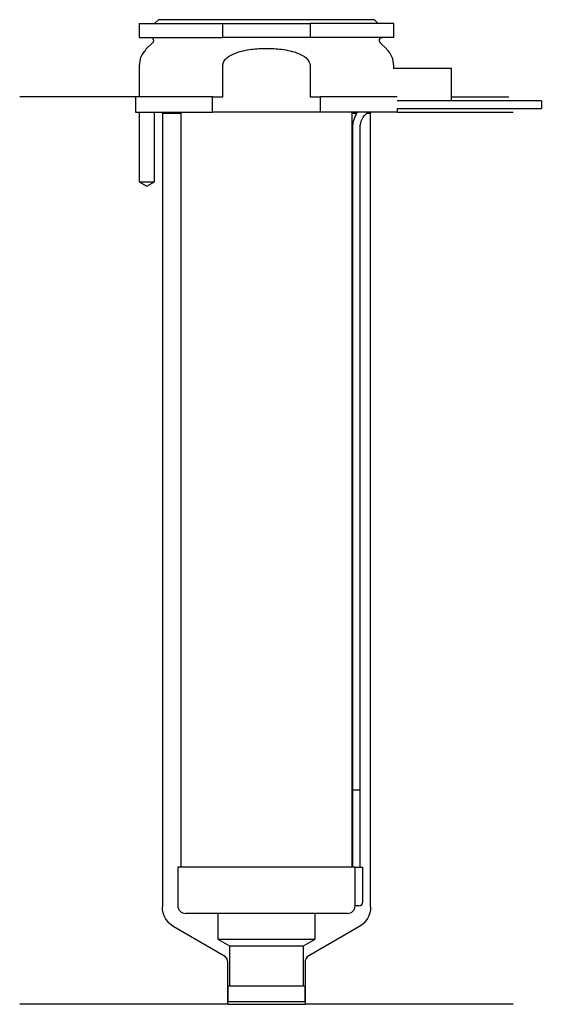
# Model space of a CAD drawing. Header units: inches. Extents: x 26 to 93, y 157 to 284.
import ezdxf

# ---------------------------------------------------------------- set-up
doc = ezdxf.new("R2010")
doc.units = ezdxf.units.IN
for name, color, linetype in [('201', 7, 'Continuous'), ('30', 7, 'Continuous'), ('32', 7, 'Continuous')]:
    doc.layers.add(name, color=color, linetype=linetype)

msp = doc.modelspace()

# ---------------------------------------------------------------- linework, layer by layer
at = {"layer": '201', "color": 113}
for p, q in [((40.53, 274.31), (25.53, 274.31)), ((40.53, 274.31), (40.53, 272.31)), ((81.53, 274.31), (88.96, 274.31)), ((41.03, 272.31), (41.03, 263.31)), ((43.03, 263.31), (43.03, 272.31)), ((43.93, 272.31), (44.03, 272.21)), ((44.03, 272.21), (44.03, 169.37)), ((44.03, 272.21), (46.43, 272.21)), ((68.63, 272.21), (69.24, 272.21)), ((70.55, 272.21), (71.03, 272.21)), ((71.03, 272.21), (71.13, 272.31)), ((71.03, 169.37), (71.03, 272.21)), ((74.53, 272.31), (89.53, 272.31)), ((41.03, 263.31), (42.03, 262.74)), ((42.03, 262.74), (43.03, 263.31)), ((52.02, 163.02), (45.53, 166.77)), ((69.53, 166.77), (63.03, 163.02)), ((52.52, 156.73), (52.52, 162.16)), ((62.53, 162.16), (62.53, 156.73)), ((52.52, 156.73), (25.53, 156.73)), ((52.52, 156.73), (62.53, 156.73)), ((89.53, 156.73), (62.53, 156.73))]:
    msp.add_line(p, q, dxfattribs=at)
at = {"layer": '201', "color": 113, "extrusion": (0, 0, -1)}
for centre, start, end in [((-47.03, 169.37), -60, 0), ((-68.03, 169.37), 180, 240)]:
    msp.add_arc(centre, 3, start, end, dxfattribs=at)
at = {"layer": '201', "color": 113}
for centre, start, end in [((51.52, 162.16), 0, 60), ((63.53, 162.16), 120, 180)]:
    msp.add_arc(centre, 1, start, end, dxfattribs=at)
at = {"layer": '30', "color": 113}
for p, q in [((41.03, 283.81), (41.03, 282.01)), ((41.03, 283.81), (51.87, 283.81)), ((43.53, 284.31), (43.03, 283.81)), ((71.53, 284.31), (43.53, 284.31)), ((51.87, 282.01), (51.87, 283.81)), ((51.87, 283.81), (63.18, 283.81)), ((63.18, 283.81), (63.18, 282.01)), ((74.03, 283.81), (63.18, 283.81)), ((72.03, 283.81), (71.53, 284.31)), ((74.03, 282.01), (74.03, 283.81)), ((41.03, 282.01), (51.87, 282.01)), ((63.18, 282.01), (51.87, 282.01)), ((74.03, 282.01), (63.18, 282.01)), ((42.76, 281.33), (41.9, 280.48)), ((73.15, 280.48), (72.29, 281.33)), ((41.03, 278.35), (41.03, 274.31)), ((51.87, 274.31), (51.87, 278.35)), ((63.18, 278.35), (63.18, 274.31)), ((74.03, 278.01), (74.03, 278.35)), ((40.53, 274.31), (40.53, 272.31)), ((50.54, 274.31), (40.53, 274.31)), ((41.03, 275.31), (41.03, 274.31)), ((50.54, 272.31), (50.54, 274.31)), ((50.54, 274.31), (51.87, 274.31)), ((63.18, 274.31), (64.51, 274.31)), ((74.48, 274.31), (64.51, 274.31)), ((64.51, 274.31), (64.51, 272.31)), ((93.18, 273.81), (81.53, 273.81)), ((93.18, 273.81), (93.18, 272.81)), ((40.53, 272.31), (50.54, 272.31)), ((41.03, 272.31), (41.03, 263.31)), ((43.03, 263.31), (43.03, 272.31)), ((46.43, 272.31), (46.43, 174.51)), ((64.51, 272.31), (50.54, 272.31)), ((74.53, 272.31), (64.51, 272.31)), ((68.63, 174.51), (68.63, 272.31)), ((74.53, 272.81), (93.18, 272.81)), ((74.53, 272.31), (74.53, 272.81)), ((68.68, 270.31), (68.68, 184.51)), ((69.68, 184.51), (69.68, 270.31)), ((41.03, 263.31), (43.03, 263.31)), ((68.68, 184.51), (69.68, 184.51)), ((68.68, 184.51), (68.68, 174.51)), ((68.68, 184.51), (69.68, 184.51)), ((69.68, 174.51), (69.68, 184.51)), ((69, 174.51), (46.03, 174.51)), ((46.03, 174.51), (46.03, 169.51)), ((69, 174.51), (70.03, 174.51)), ((69, 174.51), (69, 170.01)), ((70.03, 170.01), (70.03, 174.51)), ((68.03, 168.51), (47.03, 168.51)), ((51.23, 168.51), (51.23, 165.18)), ((63.83, 165.18), (63.83, 168.51)), ((69.53, 169.51), (69.02, 169.51)), ((51.23, 165.18), (63.83, 165.18)), ((51.23, 165.18), (52.72, 164.31)), ((62.33, 164.31), (63.83, 165.18)), ((52.72, 164.31), (62.33, 164.31)), ((52.72, 164.31), (52.72, 159.11)), ((62.33, 159.11), (62.33, 164.31)), ((52.52, 159.11), (52.52, 157.11)), ((52.52, 159.11), (62.53, 159.11)), ((62.53, 157.11), (62.53, 159.11)), ((52.52, 157.11), (62.53, 157.11))]:
    msp.add_line(p, q, dxfattribs=at)
at = {"layer": '30', "color": 113, "extrusion": (0, 0, -1)}
for centre, radius, start, end in [((-42.48, 281.61), 0.4, 90, 225), ((-72.58, 281.61), 0.4, -45, 90), ((-72.18, 270.31), 2.5, 0, 53.1295)]:
    msp.add_arc(centre, radius, start, end, dxfattribs=at)
at = {"layer": '30', "color": 113}
for centre, radius, start, end in [((44.03, 278.35), 3, 135, 180), ((71.03, 278.35), 3, 0, 45), ((72.18, 270.31), 3.5, 145.1489, 180), ((69.53, 170.01), 0.5, -90, 0), ((47.03, 169.51), 1, 180, 270), ((68.03, 169.51), 1, -90, 0)]:
    msp.add_arc(centre, radius, start, end, dxfattribs=at)
for points, knots in [([(51.87, 278.35), (51.87, 278.74), (52.1, 279.1), (52.67, 279.61), (53.02, 279.79), (54.07, 280.23), (54.83, 280.38), (55.58, 280.48)], [0, 0, 0, 0, 0.25, 0.25, 0.5, 0.5, 1, 1, 1, 1]), ([(55.58, 280.48), (56.22, 280.56), (56.87, 280.6), (57.84, 280.6), (58.17, 280.59), (58.82, 280.55), (59.15, 280.52), (59.47, 280.48)], [0, 0, 0, 0, 0.5, 0.5, 0.75, 0.75, 1, 1, 1, 1]), ([(59.47, 280.48), (60.22, 280.38), (60.98, 280.23), (62.04, 279.79), (62.38, 279.61), (62.95, 279.09), (63.18, 278.74), (63.18, 278.35)], [0, 0, 0, 0, 0.5, 0.5, 0.75, 0.75, 1, 1, 1, 1]), ([(69, 170.01), (69, 169.96), (69, 169.9), (69, 169.8), (69, 169.75), (69, 169.66), (69.01, 169.62), (69.01, 169.56), (69.01, 169.54), (69.02, 169.53), (69.02, 169.52), (69.02, 169.51)], [0, 0, 0, 0, 0.208381, 0.208381, 0.416996, 0.416996, 0.625825, 0.625825, 0.83609, 0.83609, 1, 1, 1, 1])]:
    msp.add_open_spline(points, degree=3, knots=knots, dxfattribs=at)
at = {"layer": '32', "color": 113}
for p, q in [((81.53, 278.01), (73.98, 278.01)), ((81.53, 273.81), (81.53, 278.01)), ((81.53, 273.81), (74.48, 273.81))]:
    msp.add_line(p, q, dxfattribs=at)

doc.saveas('drawing.dxf')
